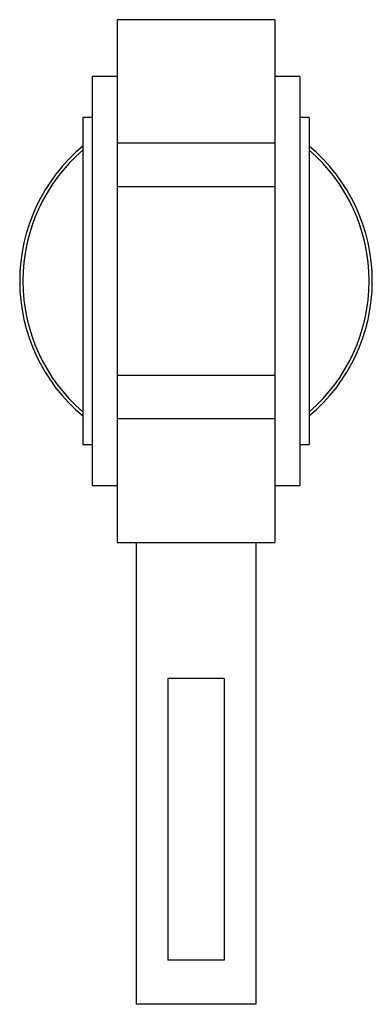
# Paper-space layout '_Inferiore' of a CAD drawing. Header units: millimetres. Extents: x -28 to 28, y -115 to 42.
import ezdxf

# ---------------------------------------------------------------- set-up
doc = ezdxf.new("R2010")
doc.units = ezdxf.units.MM

psp = doc.layouts.new('_Inferiore')

# ---------------------------------------------------------------- linework, layer by layer
at = {"color": 7, "linetype": 'Continuous', "lineweight": 25}
for p, q in [((12.5, 41.55), (-12.5, 41.55)), ((-12.5, 41.55), (-12.5, -41.55)), ((12.5, 41.55), (12.5, -41.55)), ((-12.5, 32.5), (-16.5, 32.5)), ((-16.5, 32.5), (-16.5, -32.5)), ((16.5, 32.5), (12.5, 32.5)), ((16.5, 32.5), (16.5, -32.5)), ((-16.5, 26), (-18, 26)), ((-18, 26), (-18, -26)), ((18, 26), (16.5, 26)), ((18, 26), (18, -26)), ((12.5, 21.92), (-12.5, 21.92)), ((12.5, 15), (-12.5, 15)), ((12.5, -15), (-12.5, -15)), ((12.5, -21.92), (-12.5, -21.92)), ((-18, -26), (-16.5, -26)), ((16.5, -26), (18, -26)), ((-16.5, -32.5), (-12.5, -32.5)), ((12.5, -32.5), (16.5, -32.5)), ((-12.5, -41.55), (12.5, -41.55)), ((-9.5, -41.55), (-9.5, -115)), ((9.5, -41.55), (9.5, -115)), ((-4.5, -63.19), (-4.5, -108)), ((4.5, -63.19), (-4.5, -63.19)), ((4.5, -63.19), (4.5, -108)), ((4.5, -108), (-4.5, -108)), ((9.5, -115), (-9.5, -115))]:
    psp.add_line(p, q, dxfattribs=at)
for radius, start, end in [(28, 130.0052, 229.9948), (27.5, 130.8852, 229.1148), (28, 310.0052, 49.9948), (27.5, 310.8852, 49.1148)]:
    psp.add_arc((0, 0), radius, start, end, dxfattribs=at)

doc.saveas('drawing.dxf')
